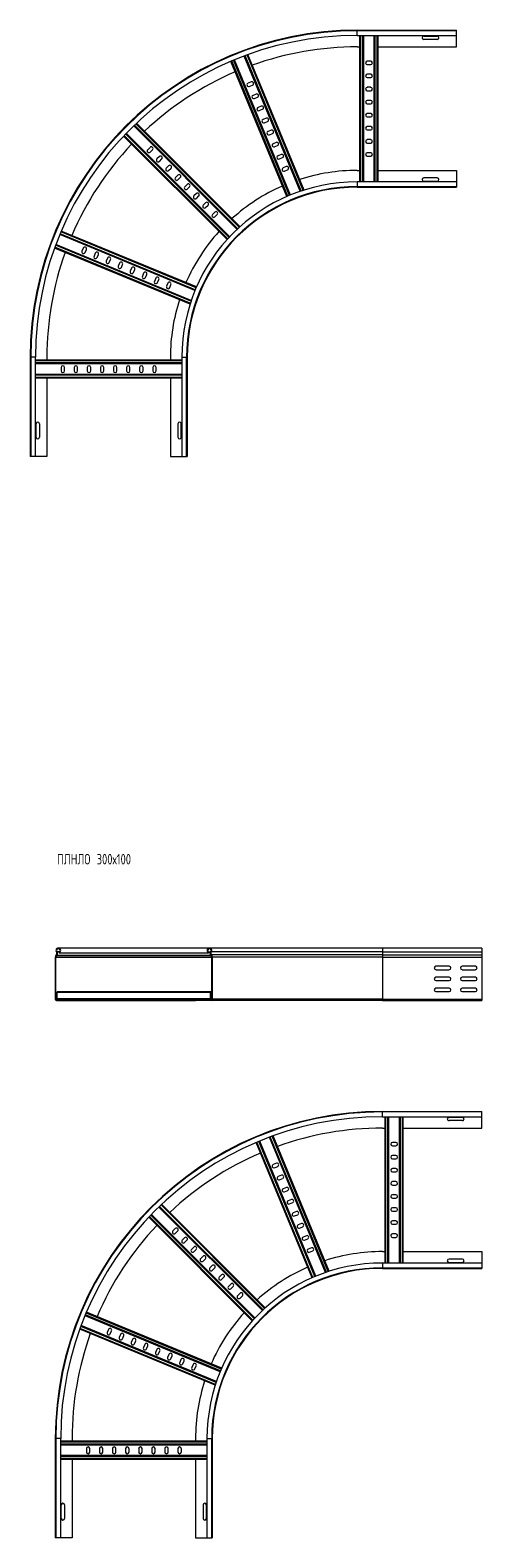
# Model space of a CAD drawing. Header units: millimetres. Extents: x -45 to 12912, y -6292 to 295.
# Tile 2 of 13: x 2003 to 2866, y -5860 to -2979. Entities that reach past the tile are written whole.
import ezdxf

# ---------------------------------------------------------------- set-up
doc = ezdxf.new("R2010")
doc.units = ezdxf.units.MM
doc.styles.add('SLDTEXTSTYLE0', font='TXT', dxfattribs={"width": 0.7, "bigfont": 'bigfont'})

msp = doc.modelspace()

# ---------------------------------------------------------------- linework, layer by layer
at = {"color": 7, "linetype": 'Continuous', "lineweight": 15}
for p, q in [((2628.2, -2979.1), (2818.2, -2979.1)), ((2818.2, -2980.2), (2628.2, -2980.2)), ((2628.2, -2989.3), (2818.2, -2989.3)), ((2633.2, -3268.8), (2633.2, -2989.3)), ((2640.7, -3268.8), (2640.7, -2989.3)), ((2660.7, -3268.8), (2660.7, -2989.3)), ((2668.2, -3268.8), (2668.2, -2989.3)), ((2755.4, -2990.3), (2780.9, -2990.3)), ((2818.2, -2980.2), (2818.2, -2979.1)), ((2818.2, -2989.3), (2818.2, -2980.2)), ((2818.2, -3011.1), (2818.2, -2989.3)), ((2628.2, -3011.1), (2633.2, -3011.1)), ((2668.2, -3011.1), (2818.2, -3011.1)), ((2780.9, -2996.8), (2755.4, -2996.8)), ((2493.7, -3297), (2386.7, -3038.7)), ((2500.6, -3294.1), (2393.6, -3035.8)), ((2519.3, -3287), (2412.2, -3028.5)), ((2526.5, -3284.6), (2419.3, -3025.9)), ((2653.9, -3038.3), (2647.4, -3038.3)), ((2647.4, -3044.8), (2653.9, -3044.8)), ((2425.5, -3078.1), (2419.5, -3080.6)), ((2653.9, -3063.3), (2647.4, -3063.3)), ((2647.4, -3069.8), (2653.9, -3069.8)), ((2422, -3086.6), (2428, -3084.1)), ((2435.1, -3101.2), (2429.1, -3103.7)), ((2431.6, -3109.7), (2437.6, -3107.2)), ((2653.9, -3088.3), (2647.4, -3088.3)), ((2647.4, -3094.8), (2653.9, -3094.8)), ((2444.6, -3124.3), (2438.6, -3126.8)), ((2441.1, -3132.8), (2447.1, -3130.3)), ((2653.9, -3113.3), (2647.4, -3113.3)), ((2647.4, -3119.8), (2653.9, -3119.8)), ((2653.9, -3138.3), (2647.4, -3138.3)), ((2398.7, -3359.7), (2201, -3162)), ((2404.2, -3354.6), (2206.4, -3156.8)), ((2454.2, -3147.4), (2448.2, -3149.9)), ((2450.7, -3155.9), (2456.7, -3153.4)), ((2647.4, -3144.8), (2653.9, -3144.8)), ((2653.9, -3163.3), (2647.4, -3163.3)), ((2379.5, -3379.3), (2181.6, -3181.5)), ((2384.6, -3373.8), (2186.8, -3176.1)), ((2463.8, -3170.5), (2457.8, -3173)), ((2460.3, -3179), (2466.3, -3176.5)), ((2473.3, -3193.6), (2467.3, -3196.1)), ((2647.4, -3169.8), (2653.9, -3169.8)), ((2653.9, -3188.3), (2647.4, -3188.3)), ((2647.4, -3194.8), (2653.9, -3194.8)), ((2232.4, -3203), (2227.9, -3207.6)), ((2232.4, -3212.2), (2237, -3207.6)), ((2250.1, -3220.6), (2245.5, -3225.2)), ((2250.1, -3229.8), (2254.7, -3225.2)), ((2469.8, -3202.1), (2475.8, -3199.6)), ((2482.9, -3216.7), (2476.9, -3219.2)), ((2479.4, -3225.2), (2485.4, -3222.7)), ((2653.9, -3213.3), (2647.4, -3213.3)), ((2647.4, -3219.8), (2653.9, -3219.8)), ((2267.8, -3238.3), (2263.2, -3242.9)), ((2267.8, -3247.5), (2272.4, -3242.9)), ((2492.5, -3239.8), (2486.5, -3242.3)), ((2489, -3248.3), (2495, -3245.8)), ((2628.2, -3247.1), (2633.2, -3247.1)), ((2668.2, -3247.1), (2818.2, -3247.1)), ((2818.2, -3247.1), (2818.2, -3268.8)), ((2285.5, -3256), (2280.9, -3260.6)), ((2285.5, -3265.2), (2290.1, -3260.6)), ((2303.2, -3273.7), (2298.6, -3278.3)), ((2303.2, -3282.9), (2307.8, -3278.3)), ((2818.2, -3268.8), (2628.2, -3268.8)), ((2628.2, -3277.9), (2818.2, -3277.9)), ((2628.2, -3279.1), (2818.2, -3279.1)), ((2780.9, -3261.3), (2755.4, -3261.3)), ((2755.4, -3267.8), (2780.9, -3267.8)), ((2818.2, -3268.8), (2818.2, -3277.9)), ((2818.2, -3277.9), (2818.2, -3279.1)), ((2320.8, -3291.4), (2316.2, -3295.9)), ((2320.8, -3300.5), (2325.4, -3295.9)), ((2338.5, -3309), (2333.9, -3313.6)), ((2338.5, -3318.2), (2343.1, -3313.6)), ((2356.2, -3326.7), (2351.6, -3331.3)), ((2356.2, -3335.9), (2360.8, -3331.3)), ((2318.1, -3476.8), (2059.8, -3369.8)), ((2321, -3469.8), (2062.7, -3362.9)), ((2308.7, -3502.6), (2049.9, -3395.4)), ((2311, -3495.5), (2052.5, -3388.4)), ((2104.6, -3395.6), (2102.2, -3401.7)), ((2108.2, -3404.1), (2110.6, -3398.1)), ((2127.7, -3405.2), (2125.3, -3411.2)), ((2131.3, -3413.7), (2133.7, -3407.7)), ((2150.8, -3414.8), (2148.3, -3420.8)), ((2154.4, -3423.3), (2156.8, -3417.3)), ((2173.9, -3424.4), (2171.4, -3430.4)), ((2177.5, -3432.8), (2179.9, -3426.8)), ((2197, -3433.9), (2194.5, -3439.9)), ((2200.5, -3442.4), (2203, -3436.4)), ((2220.1, -3443.5), (2217.6, -3449.5)), ((2223.6, -3452), (2226.1, -3446)), ((2243.2, -3453.1), (2240.7, -3459.1)), ((2246.7, -3461.5), (2249.2, -3455.5)), ((2266.3, -3462.6), (2263.8, -3468.6)), ((2269.8, -3471.1), (2272.3, -3465.1)), ((2003.2, -3604.1), (2003.2, -3794.1)), ((2004.3, -3604.1), (2004.3, -3794.1)), ((2013.4, -3794.1), (2013.4, -3604.1)), ((2293, -3609.4), (2013.4, -3609.4)), ((2293, -3616.9), (2013.4, -3616.9)), ((2035.2, -3604.1), (2035.2, -3609.4)), ((2062.4, -3623.6), (2062.4, -3630.1)), ((2068.9, -3630.1), (2068.9, -3623.6)), ((2087.4, -3623.6), (2087.4, -3630.1)), ((2093.9, -3630.1), (2093.9, -3623.6)), ((2112.4, -3623.6), (2112.4, -3630.1)), ((2118.9, -3630.1), (2118.9, -3623.6)), ((2137.4, -3623.6), (2137.4, -3630.1)), ((2143.9, -3630.1), (2143.9, -3623.6)), ((2162.4, -3623.6), (2162.4, -3630.1)), ((2168.9, -3630.1), (2168.9, -3623.6)), ((2187.4, -3623.6), (2187.4, -3630.1)), ((2193.9, -3630.1), (2193.9, -3623.6)), ((2212.4, -3623.6), (2212.4, -3630.1)), ((2218.9, -3630.1), (2218.9, -3623.6)), ((2237.4, -3623.6), (2237.4, -3630.1)), ((2243.9, -3630.1), (2243.9, -3623.6)), ((2271.2, -3604.1), (2271.2, -3609.4)), ((2293, -3604.1), (2293, -3794.1)), ((2302.1, -3794.1), (2302.1, -3604.1)), ((2303.2, -3604.1), (2303.2, -3794.1)), ((2293, -3636.9), (2013.4, -3636.9)), ((2293, -3644.4), (2013.4, -3644.4)), ((2035.2, -3644.4), (2035.2, -3794.1)), ((2271.2, -3644.4), (2271.2, -3794.1)), ((2014.4, -3756.8), (2014.4, -3731.3)), ((2020.9, -3731.3), (2020.9, -3756.8)), ((2285.4, -3731.3), (2285.4, -3756.8)), ((2291.9, -3756.8), (2291.9, -3731.3)), ((2004.3, -3794.1), (2003.2, -3794.1)), ((2013.4, -3794.1), (2004.3, -3794.1)), ((2035.2, -3794.1), (2013.4, -3794.1)), ((2271.2, -3794.1), (2293, -3794.1)), ((2293, -3794.1), (2302.1, -3794.1)), ((2302.1, -3794.1), (2303.2, -3794.1)), ((2051.3, -4750.5), (2051.3, -4830.8)), ((2052.5, -4830.8), (2052.5, -4750.5)), ((2053.3, -4746), (2053, -4746.3)), ((2053.9, -4747.2), (2054.2, -4746.8)), ((2676.3, -4733.2), (2057, -4733.2)), ((2058.2, -4740.9), (2058.6, -4742)), ((2058.6, -4742), (2344.1, -4742)), ((2344.5, -4740.9), (2344.1, -4742)), ((2347.2, -4742), (2344.1, -4742)), ((2347.6, -4740.9), (2344.5, -4740.9)), ((2676.3, -4733.2), (2345.7, -4733.2)), ((2348.8, -4747.2), (2348.5, -4746.8)), ((2676.3, -4740.7), (2349.2, -4740.7)), ((2349.3, -4746), (2349.7, -4746.3)), ((2676.3, -4746), (2349.3, -4746)), ((2676.3, -4746.3), (2349.7, -4746.3)), ((2350.1, -4830.8), (2350.1, -4750.5)), ((2351.3, -4750.5), (2351.3, -4830.8)), ((2676.3, -4750.5), (2351.3, -4750.5)), ((2866.3, -4733.2), (2676.3, -4733.2)), ((2866.3, -4733.2), (2676.3, -4733.2)), ((2676.3, -4740.7), (2676.3, -4746)), ((2676.3, -4740.7), (2866.3, -4740.7)), ((2676.3, -4746), (2676.3, -4746.3)), ((2676.3, -4746), (2866.3, -4746)), ((2676.3, -4746.3), (2676.3, -4750.5)), ((2676.3, -4746.3), (2866.3, -4746.3)), ((2676.3, -4750.5), (2676.3, -4830.8)), ((2676.3, -4750.5), (2866.3, -4750.5)), ((2866.3, -4733.2), (2866.3, -4740.7)), ((2866.3, -4740.7), (2866.3, -4746)), ((2866.3, -4746), (2866.3, -4746.3)), ((2866.3, -4746.3), (2866.3, -4750.5)), ((2866.3, -4750.5), (2866.3, -4830.8)), ((2804.1, -4768), (2778.6, -4768)), ((2778.6, -4774.5), (2804.1, -4774.5)), ((2854.1, -4768), (2828.6, -4768)), ((2828.6, -4774.5), (2854.1, -4774.5)), ((2804.1, -4789), (2778.6, -4789)), ((2778.6, -4795.5), (2804.1, -4795.5)), ((2804.1, -4810), (2778.6, -4810)), ((2854.1, -4789), (2828.6, -4789)), ((2828.6, -4795.5), (2854.1, -4795.5)), ((2854.1, -4810), (2828.6, -4810)), ((2083.3, -4832), (2053.7, -4832)), ((2053.7, -4833.2), (2083.3, -4833.2)), ((2347.8, -4816.6), (2054.8, -4816.6)), ((2054.8, -4818.4), (2054.8, -4816.6)), ((2347.8, -4818.4), (2054.8, -4818.4)), ((2054.8, -4830.2), (2054.8, -4818.4)), ((2347.8, -4830.2), (2054.8, -4830.2)), ((2054.8, -4832), (2054.8, -4830.2)), ((2083.3, -4833.2), (2083.3, -4832)), ((2319.3, -4832), (2083.3, -4832)), ((2083.3, -4833.2), (2319.3, -4833.2)), ((2319.3, -4832), (2348.9, -4832)), ((2319.3, -4833.2), (2319.3, -4832)), ((2348.9, -4833.2), (2319.3, -4833.2)), ((2350.1, -4816.6), (2347.8, -4816.6)), ((2347.8, -4818.4), (2347.8, -4816.6)), ((2347.8, -4830.2), (2347.8, -4818.4)), ((2347.8, -4832), (2347.8, -4830.2)), ((2676.3, -4833.2), (2348.9, -4833.2)), ((2676.3, -4830.8), (2351.3, -4830.8)), ((2676.3, -4830.8), (2676.3, -4833.2)), ((2676.3, -4830.8), (2866.3, -4830.8)), ((2676.3, -4833.2), (2866.3, -4833.2)), ((2778.6, -4816.5), (2804.1, -4816.5)), ((2828.6, -4816.5), (2854.1, -4816.5)), ((2866.3, -4830.8), (2866.3, -4833.2)), ((2676.3, -5045.3), (2866.3, -5045.3)), ((2866.3, -5046.4), (2676.3, -5046.4)), ((2676.3, -5055.5), (2866.3, -5055.5)), ((2681.3, -5335.1), (2681.3, -5055.5)), ((2688.8, -5335.1), (2688.8, -5055.5)), ((2708.8, -5335.1), (2708.8, -5055.5)), ((2716.3, -5335.1), (2716.3, -5055.5)), ((2803.6, -5056.5), (2829.1, -5056.5)), ((2829.1, -5063), (2803.6, -5063)), ((2866.3, -5046.4), (2866.3, -5045.3)), ((2866.3, -5055.5), (2866.3, -5046.4)), ((2866.3, -5077.3), (2866.3, -5055.5)), ((2567.5, -5353.2), (2460.4, -5094.7)), ((2574.6, -5350.9), (2467.4, -5092.1)), ((2676.3, -5077.3), (2681.3, -5077.3)), ((2716.3, -5077.3), (2866.3, -5077.3)), ((2541.9, -5363.2), (2434.9, -5104.9)), ((2548.8, -5360.3), (2441.8, -5102)), ((2702.1, -5104.5), (2695.6, -5104.5)), ((2695.6, -5111), (2702.1, -5111)), ((2473.7, -5144.4), (2467.7, -5146.8)), ((2470.1, -5152.9), (2476.2, -5150.4)), ((2702.1, -5129.5), (2695.6, -5129.5)), ((2695.6, -5136), (2702.1, -5136)), ((2702.1, -5154.5), (2695.6, -5154.5)), ((2483.2, -5167.5), (2477.2, -5169.9)), ((2479.7, -5175.9), (2485.7, -5173.5)), ((2695.6, -5161), (2702.1, -5161)), ((2702.1, -5179.5), (2695.6, -5179.5)), ((2695.6, -5186), (2702.1, -5186)), ((2492.8, -5190.6), (2486.8, -5193)), ((2489.3, -5199), (2495.3, -5196.6)), ((2502.4, -5213.6), (2496.4, -5216.1)), ((2702.1, -5204.5), (2695.6, -5204.5)), ((2695.6, -5211), (2702.1, -5211)), ((2432.7, -5440), (2235, -5242.3)), ((2446.9, -5425.9), (2249.1, -5228.2)), ((2452.4, -5420.8), (2254.6, -5223)), ((2498.8, -5222.1), (2504.9, -5219.7)), ((2511.9, -5236.7), (2505.9, -5239.2)), ((2508.4, -5245.2), (2514.4, -5242.8)), ((2702.1, -5229.5), (2695.6, -5229.5)), ((2695.6, -5236), (2702.1, -5236)), ((2427.6, -5445.5), (2229.8, -5247.7)), ((2280.6, -5269.2), (2276, -5273.8)), ((2521.5, -5259.8), (2515.5, -5262.3)), ((2518, -5268.3), (2524, -5265.8)), ((2702.1, -5254.5), (2695.6, -5254.5)), ((2695.6, -5261), (2702.1, -5261)), ((2280.6, -5278.4), (2285.2, -5273.8)), ((2298.3, -5286.9), (2293.7, -5291.5)), ((2298.3, -5296.1), (2302.9, -5291.5)), ((2531.1, -5282.9), (2525.1, -5285.4)), ((2527.5, -5291.4), (2533.6, -5288.9)), ((2702.1, -5279.5), (2695.6, -5279.5)), ((2695.6, -5286), (2702.1, -5286)), ((2316, -5304.5), (2311.4, -5309.1)), ((2316, -5313.7), (2320.6, -5309.1)), ((2333.6, -5322.2), (2329, -5326.8)), ((2333.6, -5331.4), (2338.2, -5326.8)), ((2540.6, -5306), (2534.6, -5308.5)), ((2537.1, -5314.5), (2543.1, -5312)), ((2676.3, -5313.3), (2681.3, -5313.3)), ((2716.3, -5313.3), (2866.3, -5313.3)), ((2829.1, -5327.5), (2803.6, -5327.5)), ((2866.3, -5313.3), (2866.3, -5335.1)), ((2351.3, -5339.9), (2346.7, -5344.5)), ((2351.3, -5349.1), (2355.9, -5344.5)), ((2369, -5357.6), (2364.4, -5362.2)), ((2866.3, -5335.1), (2676.3, -5335.1)), ((2676.3, -5344.2), (2866.3, -5344.2)), ((2676.3, -5345.3), (2866.3, -5345.3)), ((2803.6, -5334), (2829.1, -5334)), ((2866.3, -5335.1), (2866.3, -5344.2)), ((2866.3, -5344.2), (2866.3, -5345.3)), ((2369, -5366.8), (2373.6, -5362.2)), ((2386.7, -5375.2), (2382.1, -5379.8)), ((2386.7, -5384.4), (2391.3, -5379.8)), ((2404.3, -5392.9), (2399.7, -5397.5)), ((2404.3, -5402.1), (2408.9, -5397.5)), ((2366.2, -5543), (2108, -5436)), ((2369.2, -5536.1), (2110.9, -5429.1)), ((2356.8, -5568.8), (2098.1, -5461.7)), ((2359.2, -5561.7), (2100.6, -5454.6)), ((2152.8, -5461.9), (2150.3, -5467.9)), ((2156.3, -5470.4), (2158.8, -5464.4)), ((2175.9, -5471.4), (2173.4, -5477.4)), ((2179.4, -5479.9), (2181.9, -5473.9)), ((2199, -5481), (2196.5, -5487)), ((2202.5, -5489.5), (2205, -5483.5)), ((2222.1, -5490.6), (2219.6, -5496.6)), ((2225.6, -5499.1), (2228.1, -5493.1)), ((2245.2, -5500.1), (2242.7, -5506.1)), ((2248.7, -5508.6), (2251.2, -5502.6)), ((2268.3, -5509.7), (2265.8, -5515.7)), ((2271.8, -5518.2), (2274.3, -5512.2)), ((2291.4, -5519.3), (2288.9, -5525.3)), ((2294.9, -5527.8), (2297.4, -5521.8)), ((2314.5, -5528.8), (2312, -5534.8)), ((2318, -5537.3), (2320.5, -5531.3)), ((2051.3, -5670.3), (2051.3, -5860.3)), ((2052.5, -5670.3), (2052.5, -5860.3)), ((2061.6, -5860.3), (2061.6, -5670.3)), ((2341.1, -5675.6), (2061.6, -5675.6)), ((2083.3, -5670.3), (2083.3, -5675.6)), ((2319.3, -5670.3), (2319.3, -5675.6)), ((2341.1, -5670.3), (2341.1, -5860.3)), ((2350.2, -5860.3), (2350.2, -5670.3)), ((2351.3, -5670.3), (2351.3, -5860.3)), ((2341.1, -5683.1), (2061.6, -5683.1)), ((2341.1, -5703.1), (2061.6, -5703.1)), ((2110.6, -5689.8), (2110.6, -5696.3)), ((2117.1, -5696.3), (2117.1, -5689.8)), ((2135.6, -5689.8), (2135.6, -5696.3)), ((2142.1, -5696.3), (2142.1, -5689.8)), ((2160.6, -5689.8), (2160.6, -5696.3)), ((2167.1, -5696.3), (2167.1, -5689.8)), ((2185.6, -5689.8), (2185.6, -5696.3)), ((2192.1, -5696.3), (2192.1, -5689.8)), ((2210.6, -5689.8), (2210.6, -5696.3)), ((2217.1, -5696.3), (2217.1, -5689.8)), ((2235.6, -5689.8), (2235.6, -5696.3)), ((2242.1, -5696.3), (2242.1, -5689.8)), ((2260.6, -5689.8), (2260.6, -5696.3)), ((2267.1, -5696.3), (2267.1, -5689.8)), ((2285.6, -5689.8), (2285.6, -5696.3)), ((2292.1, -5696.3), (2292.1, -5689.8)), ((2341.1, -5710.6), (2061.6, -5710.6)), ((2083.3, -5710.6), (2083.3, -5860.3)), ((2319.3, -5710.6), (2319.3, -5860.3)), ((2062.6, -5823), (2062.6, -5797.5)), ((2069.1, -5797.5), (2069.1, -5823)), ((2333.6, -5797.5), (2333.6, -5823)), ((2340.1, -5823), (2340.1, -5797.5)), ((2052.5, -5860.3), (2051.3, -5860.3)), ((2061.6, -5860.3), (2052.5, -5860.3)), ((2083.3, -5860.3), (2061.6, -5860.3)), ((2319.3, -5860.3), (2341.1, -5860.3)), ((2341.1, -5860.3), (2350.2, -5860.3)), ((2350.2, -5860.3), (2351.3, -5860.3))]:
    msp.add_line(p, q, dxfattribs=at)
at = {"color": 8, "linetype": 'Continuous', "lineweight": 15}
for p, q in [((2628.2, -2980.2), (2628.2, -2979.1)), ((2628.2, -2989.3), (2628.2, -2980.2)), ((2635, -3268.8), (2635, -2989.3)), ((2638.9, -3268.8), (2638.9, -2989.3)), ((2662.5, -3268.8), (2662.5, -2989.3)), ((2666.4, -3268.8), (2666.4, -2989.3)), ((2495.4, -3296.3), (2388.4, -3038)), ((2498.9, -3294.8), (2392, -3036.5)), ((2521, -3286.4), (2413.9, -3027.8)), ((2524.7, -3285.2), (2417.6, -3026.5)), ((2400, -3358.5), (2202.3, -3160.7)), ((2402.9, -3355.8), (2205.1, -3158)), ((2380.7, -3378), (2182.9, -3180.2)), ((2383.3, -3375.1), (2185.6, -3177.4)), ((2628.2, -3268.8), (2628.2, -3277.9)), ((2628.2, -3277.9), (2628.2, -3279.1)), ((2318.8, -3475.1), (2060.5, -3368.1)), ((2320.3, -3471.5), (2062, -3364.5)), ((2309.2, -3500.9), (2050.5, -3393.7)), ((2310.5, -3497.2), (2051.9, -3390.1)), ((2004.3, -3604.1), (2003.2, -3604.1)), ((2013.4, -3604.1), (2004.3, -3604.1)), ((2293, -3611.2), (2013.4, -3611.2)), ((2293, -3615.1), (2013.4, -3615.1)), ((2293, -3604.1), (2302.1, -3604.1)), ((2302.1, -3604.1), (2303.2, -3604.1)), ((2293, -3638.7), (2013.4, -3638.7)), ((2293, -3642.6), (2013.4, -3642.6)), ((2052.5, -4750.5), (2350.1, -4750.5)), ((2053.9, -4747.2), (2348.8, -4747.2)), ((2054.2, -4746.8), (2348.5, -4746.8)), ((2054.4, -4739.9), (2059.6, -4739.9)), ((2676.3, -4733.2), (2676.3, -4740.7)), ((2052.5, -4830.8), (2054.8, -4830.8)), ((2350.1, -4818.4), (2347.8, -4818.4)), ((2350.1, -4830.2), (2347.8, -4830.2)), ((2676.3, -5046.4), (2676.3, -5045.3)), ((2676.3, -5055.5), (2676.3, -5046.4)), ((2683.1, -5335.1), (2683.1, -5055.5)), ((2687, -5335.1), (2687, -5055.5)), ((2710.6, -5335.1), (2710.6, -5055.5)), ((2714.5, -5335.1), (2714.5, -5055.5)), ((2569.2, -5352.6), (2462.1, -5094.1)), ((2572.9, -5351.4), (2465.7, -5092.7)), ((2543.5, -5362.5), (2436.5, -5104.2)), ((2547.1, -5361), (2440.1, -5102.7)), ((2431.5, -5441.3), (2233.7, -5243.6)), ((2448.2, -5424.7), (2250.4, -5226.9)), ((2451.1, -5422), (2253.3, -5224.2)), ((2428.8, -5444.2), (2231, -5246.4)), ((2676.3, -5335.1), (2676.3, -5344.2)), ((2676.3, -5344.2), (2676.3, -5345.3)), ((2366.9, -5541.3), (2108.7, -5434.3)), ((2368.4, -5537.7), (2110.2, -5430.7)), ((2357.4, -5567.1), (2098.7, -5460)), ((2358.6, -5563.4), (2100, -5456.3)), ((2052.5, -5670.3), (2051.3, -5670.3)), ((2061.6, -5670.3), (2052.5, -5670.3)), ((2341.1, -5670.3), (2350.2, -5670.3)), ((2350.2, -5670.3), (2351.3, -5670.3)), ((2341.1, -5677.4), (2061.6, -5677.4)), ((2341.1, -5681.3), (2061.6, -5681.3)), ((2341.1, -5704.9), (2061.6, -5704.9)), ((2341.1, -5708.8), (2061.6, -5708.8))]:
    msp.add_line(p, q, dxfattribs=at)
at = {"color": 7, "linetype": 'Continuous', "lineweight": 15}
for centre, radius, start, end in [((2628.2, -3604.1), 625, 90, 180), ((2628.2, -3604.1), 623.9, 90, 180), ((2628.2, -3604.1), 614.8, 90, 180), ((2755.4, -2993.6), 3.25, 90, 270), ((2780.9, -2993.6), 3.25, 270, 90), ((2628.2, -3604.1), 593, 90, 109.7687), ((2647.4, -3041.6), 3.25, 90, 270), ((2653.9, -3041.6), 3.25, 270, 90), ((2628.2, -3604.1), 593, 113.1514, 133.2572), ((2420.7, -3083.6), 3.25, 112.5, 292.5), ((2426.8, -3081.1), 3.25, 292.5, 112.5), ((2647.4, -3066.6), 3.25, 90, 270), ((2653.9, -3066.6), 3.25, 270, 90), ((2430.3, -3106.7), 3.25, 112.5, 292.5), ((2436.3, -3104.2), 3.25, 292.5, 112.5), ((2647.4, -3091.6), 3.25, 90, 270), ((2653.9, -3091.6), 3.25, 270, 90), ((2439.9, -3129.8), 3.25, 112.5, 292.5), ((2445.9, -3127.3), 3.25, 292.5, 112.5), ((2647.4, -3116.6), 3.25, 90, 270), ((2647.4, -3141.6), 3.25, 90, 270), ((2653.9, -3116.6), 3.25, 270, 90), ((2653.9, -3141.6), 3.25, 270, 90), ((2449.4, -3152.9), 3.25, 112.5, 292.5), ((2455.5, -3150.4), 3.25, 292.5, 112.5), ((2647.4, -3166.6), 3.25, 90, 270), ((2653.9, -3166.6), 3.25, 270, 90), ((2628.2, -3604.1), 593, 136.6394, 156.8775), ((2459, -3176), 3.25, 112.5, 292.5), ((2465, -3173.5), 3.25, 292.5, 112.5), ((2468.6, -3199.1), 3.25, 112.5, 292.5), ((2474.6, -3196.6), 3.25, 292.5, 112.5), ((2647.4, -3191.6), 3.25, 90, 270), ((2653.9, -3191.6), 3.25, 270, 90), ((2230.1, -3209.9), 3.25, 135, 315), ((2234.7, -3205.3), 3.25, 315, 135), ((2247.8, -3227.5), 3.25, 135, 315), ((2252.4, -3222.9), 3.25, 315, 135), ((2478.1, -3222.2), 3.25, 112.5, 292.5), ((2484.2, -3219.7), 3.25, 292.5, 112.5), ((2647.4, -3216.6), 3.25, 90, 270), ((2653.9, -3216.6), 3.25, 270, 90), ((2265.5, -3245.2), 3.25, 135, 315), ((2270.1, -3240.6), 3.25, 315, 135), ((2287.8, -3258.3), 3.25, 315, 135), ((2487.7, -3245.3), 3.25, 112.5, 292.5), ((2493.7, -3242.8), 3.25, 292.5, 112.5), ((2628.2, -3604.1), 357, 90, 107.9601), ((2283.2, -3262.9), 3.25, 135, 315), ((2628.2, -3604.1), 335.2, 90, 180), ((2300.9, -3280.6), 3.25, 135, 315), ((2628.2, -3604.1), 326.1, 90, 180), ((2305.5, -3276), 3.25, 315, 135), ((2628.2, -3604.1), 325, 90, 180), ((2628.2, -3604.1), 357, 113.5821, 132.1044), ((2755.4, -3264.6), 3.25, 90, 270), ((2780.9, -3264.6), 3.25, 270, 90), ((2318.5, -3298.2), 3.25, 135, 315), ((2323.1, -3293.7), 3.25, 315, 135), ((2340.8, -3311.3), 3.25, 315, 135), ((2336.2, -3315.9), 3.25, 135, 315), ((2353.9, -3333.6), 3.25, 135, 315), ((2358.5, -3329), 3.25, 315, 135), ((2628.2, -3604.1), 357, 137.7239, 156.466), ((2107.6, -3396.9), 3.25, 337.5, 157.5), ((2628.2, -3604.1), 593, 160.2603, 180), ((2105.2, -3402.9), 3.25, 157.5, 337.5), ((2128.3, -3412.5), 3.25, 157.5, 337.5), ((2130.7, -3406.5), 3.25, 337.5, 157.5), ((2151.4, -3422), 3.25, 157.5, 337.5), ((2153.8, -3416), 3.25, 337.5, 157.5), ((2176.9, -3425.6), 3.25, 337.5, 157.5), ((2174.4, -3431.6), 3.25, 157.5, 337.5), ((2197.5, -3441.2), 3.25, 157.5, 337.5), ((2200, -3435.2), 3.25, 337.5, 157.5), ((2220.6, -3450.7), 3.25, 157.5, 337.5), ((2223.1, -3444.7), 3.25, 337.5, 157.5), ((2246.2, -3454.3), 3.25, 337.5, 157.5), ((2243.7, -3460.3), 3.25, 157.5, 337.5), ((2266.8, -3469.9), 3.25, 157.5, 337.5), ((2269.3, -3463.9), 3.25, 337.5, 157.5), ((2628.2, -3604.1), 357, 162.0882, 180), ((2065.7, -3623.6), 3.25, 0, 180), ((2065.7, -3630.1), 3.25, 180, 0), ((2090.7, -3623.6), 3.25, 0, 180), ((2090.7, -3630.1), 3.25, 180, 0), ((2115.7, -3623.6), 3.25, 360, 180), ((2115.7, -3630.1), 3.25, 180, 0), ((2140.7, -3623.6), 3.25, 0, 180), ((2140.7, -3630.1), 3.25, 180, 0), ((2165.7, -3623.6), 3.25, 0, 180), ((2165.7, -3630.1), 3.25, 180, 0), ((2190.7, -3623.6), 3.25, 0, 180), ((2190.7, -3630.1), 3.25, 180, 0), ((2215.7, -3623.6), 3.25, 0, 180), ((2215.7, -3630.1), 3.25, 180, 0), ((2240.7, -3623.6), 3.25, 360, 180), ((2240.7, -3630.1), 3.25, 180, 0), ((2017.7, -3731.3), 3.25, 0, 180), ((2288.7, -3731.3), 3.25, 0, 180), ((2017.7, -3756.8), 3.25, 180, 0), ((2288.7, -3756.8), 3.25, 180, 0), ((2057.3, -4750.5), 6, 136.4642, 180), ((2057, -4737.8), 4.55, 290.35, 219.6825), ((2057.3, -4750.5), 4.8, 136.4642, 180), ((2050.4, -4743.2), 4, 316.4642, 39.6825), ((2057, -4737.8), 3.35, 290.35, 219.6825), ((2050.4, -4743.2), 5.2, 316.4642, 39.6825), ((2345.7, -4737.8), 4.55, 320.3184, 249.65), ((2345.7, -4737.8), 3.35, 320.3184, 249.65), ((2352.2, -4743.2), 5.2, 140.3184, 223.5351), ((2352.2, -4743.2), 4, 140.3184, 223.5351), ((2345.3, -4750.5), 4.8, 0, 43.5351), ((2345.3, -4750.5), 6, 0, 43.5351), ((2778.6, -4771.2), 3.25, 90, 270), ((2804.1, -4771.2), 3.25, 270, 90), ((2828.6, -4771.2), 3.25, 90, 270), ((2854.1, -4771.2), 3.25, 270, 90), ((2778.6, -4792.2), 3.25, 90, 270), ((2778.6, -4813.2), 3.25, 90, 270), ((2804.1, -4792.2), 3.25, 270, 90), ((2804.1, -4813.2), 3.25, 270, 90), ((2828.6, -4792.2), 3.25, 90, 270), ((2828.6, -4813.2), 3.25, 90, 270), ((2854.1, -4792.2), 3.25, 270, 90), ((2854.1, -4813.2), 3.25, 270, 90), ((2053.7, -4830.8), 2.4, 180, 270), ((2053.7, -4830.8), 1.2, 180, 270), ((2348.9, -4830.8), 2.4, 270, 0), ((2348.9, -4830.8), 1.2, 270, 0), ((2676.3, -5670.3), 625, 90, 180), ((2676.3, -5670.3), 623.9, 90, 180), ((2676.3, -5670.3), 614.8, 90, 180), ((2803.6, -5059.8), 3.25, 90, 270), ((2829.1, -5059.8), 3.25, 270, 90), ((2676.3, -5670.3), 593, 90, 109.7687), ((2676.3, -5670.3), 593, 113.1514, 133.2572), ((2695.6, -5107.8), 3.25, 90, 270), ((2702.1, -5107.8), 3.25, 270, 90), ((2468.9, -5149.8), 3.25, 112.5, 292.5), ((2474.9, -5147.4), 3.25, 292.5, 112.5), ((2695.6, -5132.8), 3.25, 90, 270), ((2695.6, -5157.8), 3.25, 90, 270), ((2702.1, -5132.8), 3.25, 270, 90), ((2702.1, -5157.8), 3.25, 270, 90), ((2478.5, -5172.9), 3.25, 112.5, 292.5), ((2484.5, -5170.5), 3.25, 292.5, 112.5), ((2695.6, -5182.8), 3.25, 90, 270), ((2702.1, -5182.8), 3.25, 270, 90), ((2488, -5196), 3.25, 112.5, 292.5), ((2494, -5193.6), 3.25, 292.5, 112.5), ((2503.6, -5216.7), 3.25, 292.5, 112.5), ((2695.6, -5207.8), 3.25, 90, 270), ((2702.1, -5207.8), 3.25, 270, 90), ((2497.6, -5219.1), 3.25, 112.5, 292.5), ((2507.2, -5242.2), 3.25, 112.5, 292.5), ((2513.2, -5239.7), 3.25, 292.5, 112.5), ((2695.6, -5232.8), 3.25, 90, 270), ((2702.1, -5232.8), 3.25, 270, 90), ((2676.3, -5670.3), 593, 136.6394, 156.8775), ((2282.9, -5271.5), 3.25, 315, 135), ((2516.7, -5265.3), 3.25, 112.5, 292.5), ((2522.7, -5262.8), 3.25, 292.5, 112.5), ((2695.6, -5257.8), 3.25, 90, 270), ((2702.1, -5257.8), 3.25, 270, 90), ((2278.3, -5276.1), 3.25, 135, 315), ((2296, -5293.8), 3.25, 135, 315), ((2300.6, -5289.2), 3.25, 315, 135), ((2526.3, -5288.4), 3.25, 112.5, 292.5), ((2532.3, -5285.9), 3.25, 292.5, 112.5), ((2695.6, -5282.8), 3.25, 90, 270), ((2702.1, -5282.8), 3.25, 270, 90), ((2313.7, -5311.4), 3.25, 135, 315), ((2318.3, -5306.8), 3.25, 315, 135), ((2331.3, -5329.1), 3.25, 135, 315), ((2335.9, -5324.5), 3.25, 315, 135), ((2535.9, -5311.5), 3.25, 112.5, 292.5), ((2541.9, -5309), 3.25, 292.5, 112.5), ((2676.3, -5670.3), 357, 90, 107.9601), ((2803.6, -5330.8), 3.25, 90, 270), ((2829.1, -5330.8), 3.25, 270, 90), ((2676.3, -5670.3), 335.2, 90, 180), ((2349, -5346.8), 3.25, 135, 315), ((2676.3, -5670.3), 326.1, 90, 180), ((2353.6, -5342.2), 3.25, 315, 135), ((2676.3, -5670.3), 325, 90, 180), ((2371.3, -5359.9), 3.25, 315, 135), ((2676.3, -5670.3), 357, 113.5821, 132.1044), ((2366.7, -5364.5), 3.25, 135, 315), ((2384.4, -5382.1), 3.25, 135, 315), ((2389, -5377.5), 3.25, 315, 135), ((2402, -5399.8), 3.25, 135, 315), ((2406.6, -5395.2), 3.25, 315, 135), ((2676.3, -5670.3), 357, 137.7239, 156.466), ((2676.3, -5670.3), 593, 160.2603, 180), ((2153.3, -5469.1), 3.25, 157.5, 337.5), ((2155.8, -5463.1), 3.25, 337.5, 157.5), ((2178.9, -5472.7), 3.25, 337.5, 157.5), ((2176.4, -5478.7), 3.25, 157.5, 337.5), ((2199.5, -5488.3), 3.25, 157.5, 337.5), ((2202, -5482.2), 3.25, 337.5, 157.5), ((2222.6, -5497.8), 3.25, 157.5, 337.5), ((2225.1, -5491.8), 3.25, 337.5, 157.5), ((2248.2, -5501.4), 3.25, 337.5, 157.5), ((2245.7, -5507.4), 3.25, 157.5, 337.5), ((2268.8, -5517), 3.25, 157.5, 337.5), ((2271.3, -5510.9), 3.25, 337.5, 157.5), ((2291.9, -5526.5), 3.25, 157.5, 337.5), ((2294.4, -5520.5), 3.25, 337.5, 157.5), ((2317.5, -5530.1), 3.25, 337.5, 157.5), ((2315, -5536.1), 3.25, 157.5, 337.5), ((2676.3, -5670.3), 357, 162.0882, 180), ((2113.8, -5689.8), 3.25, 0, 180), ((2113.8, -5696.3), 3.25, 180, 0), ((2138.8, -5689.8), 3.25, 0, 180), ((2138.8, -5696.3), 3.25, 180, 0), ((2163.8, -5689.8), 3.25, 0, 180), ((2163.8, -5696.3), 3.25, 180, 0), ((2188.8, -5689.8), 3.25, 0, 180), ((2188.8, -5696.3), 3.25, 180, 0), ((2213.8, -5689.8), 3.25, 360, 180), ((2213.8, -5696.3), 3.25, 180, 0), ((2238.8, -5689.8), 3.25, 0, 180), ((2238.8, -5696.3), 3.25, 180, 0), ((2263.8, -5689.8), 3.25, 0, 180), ((2263.8, -5696.3), 3.25, 180, 0), ((2288.8, -5689.8), 3.25, 0, 180), ((2288.8, -5696.3), 3.25, 180, 0), ((2065.8, -5797.5), 3.25, 0, 180), ((2336.8, -5797.5), 3.25, 0, 180), ((2065.8, -5823), 3.25, 180, 0), ((2336.8, -5823), 3.25, 180, 0)]:
    msp.add_arc(centre, radius, start, end, dxfattribs=at)

# ---------------------------------------------------------------- texts
at = {"color": 7, "linetype": 'Continuous', "lineweight": 0, "insert": (2054.4, -4553.4), "char_height": 20, "attachment_point": 1, "style": 'SLDTEXTSTYLE0'}
msp.add_mtext('\\M+18450\\M+1844C\\M+1844E\\M+1844C\\M+1844F 300\\M+18487100', dxfattribs=at)

doc.saveas('drawing.dxf')
